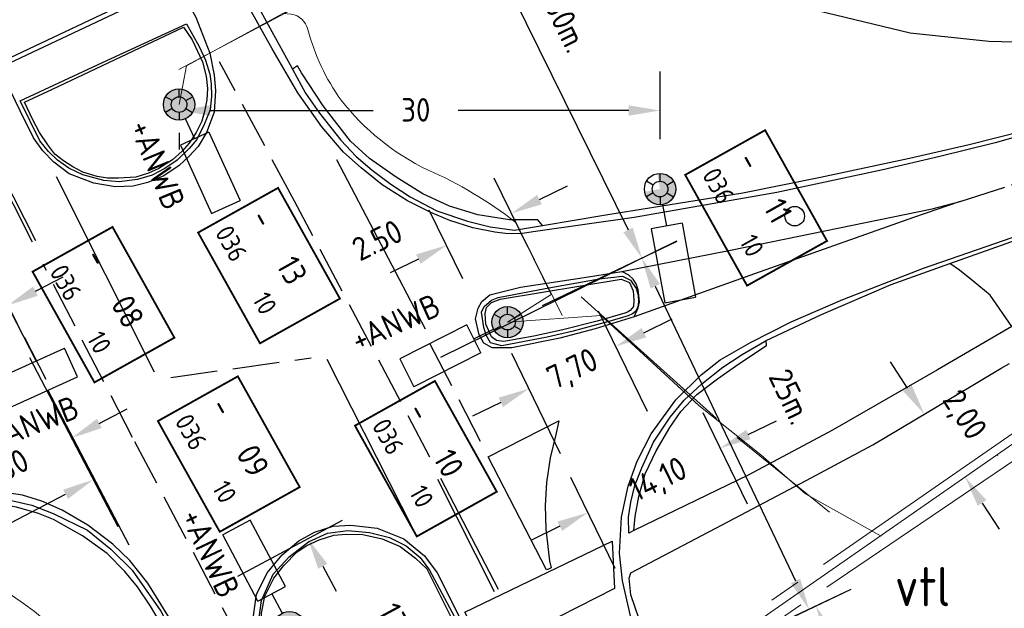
# Model space of a CAD drawing. Extents: x 234510 to 235400, y 502342 to 503395.
# Tile 10 of 15: x 234802 to 234864, y 503113 to 503150. Entities that reach past the tile are written whole.
import ezdxf
from ezdxf.enums import TextEntityAlignment as Align

# ---------------------------------------------------------------- set-up
doc = ezdxf.new("R2010")
doc.units = 0
doc.header["$MEASUREMENT"] = 0
doc.header["$PDMODE"] = 1
doc.linetypes.add('overige', pattern=[26, 20, -2, 2, -2])
doc.linetypes.add('VERFSTIP', pattern=[4, 3, -1])
doc.layers.get('0').update_dxf_attribs({"linetype": 'CONTINUOUS'})
doc.layers.get('DEFPOINTS').update_dxf_attribs({"linetype": 'CONTINUOUS'})
for name, color, linetype in [('ELEKTRO-VERLICHTINGS_TX', 7, 'CONTINUOUS'), ('ELEKTRO_TX', 1, 'CONTINUOUS'), ('LICHTMAST', 7, 'CONTINUOUS'), ('MDI-XX-BANDEN', 15, 'CONTINUOUS'), ('MDI-XX-LEIDING', 7, 'CONTINUOUS'), ('MDI-XX-MARKERING', 8, 'CONTINUOUS'), ('MDI-XX-TERREINAFSCH', 15, 'CONTINUOUS'), ('MDI-XX-VERLICHTING', 1, 'CONTINUOUS'), ('SOLID', 7, 'CONTINUOUS')]:
    doc.layers.add(name, color=color, linetype=linetype)
for name, color, linetype, lineweight in [('kl-bs-bm_1000', 1, 'CONTINUOUS', 25), ('kl-bs-mantelbuis', 6, 'mantelbuis', 18), ('kl-bs-ovkabel', 3, 'ov', 18), ('kl-bs-signaleringskabel', 5, 'overige', 18), ('wm-bs-lichtmast', 7, 'CONTINUOUS', 18)]:
    doc.layers.add(name, color=color, linetype=linetype, lineweight=lineweight)
doc.styles.add('ISO', font='iso.shx')
doc.styles.add('ISO25', font='ISO', dxfattribs={"height": 2.5})
doc.styles.add('MASTNUMMER', font='iso.shx', dxfattribs={"height": 2.5})
doc.styles.get("Standard").update_dxf_attribs({"font": 'txt.shx'})
doc.styles.add('TECHNICLIGHT', font='ISO')
doc.styles.add('WEGNUMMER', font='iso.shx', dxfattribs={"height": 2})
doc.linetypes.add('mantelbuis', pattern='A,0,-2,[15,RTW.shx,S=1,R=0,X=0,Y=0],-2', length=4)
doc.linetypes.add('ov', pattern='A,28,-5,[23,RTW.shx,S=1.25,R=0,X=0,Y=0],-5', length=38)
doc.dimstyles.get("Standard").update_dxf_attribs({"dimtxt": 3, "dimasz": 3, "dimexe": 2.5, "dimexo": 2.5, "dimgap": 1.5, "dimtad": 0, "dimzin": 0, "dimdsep": 46, "dimtxsty": 'Standard', "dimcen": -3, "dimdle": 1.25, "dimadec": 0, "dimazin": 0, "dimtfac": 0.75, "dimtofl": 0, "dimtmove": 2, "dimatfit": 3, "dimfxl": 0, "dimtvp": 1.5, "dimtolj": 1, "dimtzin": 0, "dimarcsym": 0})

# ---------------------------------------------------------------- blocks, each defined once
blk = doc.blocks.new('VERFSYM')
blk.add_circle((0, 0), 0.625)
blk = doc.blocks.new('LICHTMAST')
at = {"color": 2, "linetype": 'Continuous'}
for p, q in [((0, 0.5), (0, 1)), ((-0.433, 0.25), (-0.866, 0.5)), ((0.433, 0.25), (0.866, 0.5)), ((-0.433, -0.25), (-0.866, -0.5)), ((0, -0.5), (0, -1)), ((0.433, -0.25), (0.866, -0.5))]:
    blk.add_line(p, q, dxfattribs=at)
blk.add_circle((0, 0), 0.5, dxfattribs=at)
blk = doc.blocks.new('AL-8m-SOX')
at = {"layer": 'SOLID'}
for points in [[(0, 0.999, 0.414214), (-0.999, 0), (0, 0)], [(0, 0.999, -0.414214), (0.999, 0), (0, 0)], [(0, -0.999, 0.414214), (0.999, 0), (0, 0)]]:
    blk.add_hatch(color=256, dxfattribs=at).paths.add_polyline_path(points)
at = {"layer": 'LICHTMAST', "color": 7}
for p, q in [((2.4, 1), (7.2, 1)), ((2.4, 1), (2.4, -1)), ((7.2, -1), (7.2, 1)), ((2.4, 0), (1, 0)), ((2.4, -1), (7.2, -1))]:
    blk.add_line(p, q, dxfattribs=at)
blk.add_circle((0, 0), 1, dxfattribs=at)
at = {"layer": 'ELEKTRO_TX', "color": 15, "style": 'TECHNICLIGHT'}
blk.add_attdef('NR', (6.194, -4.081), '', height=2.5, dxfattribs=at)
blk = doc.blocks.new('AL-10m-SOX')
at = {"layer": 'SOLID'}
for points in [[(0, 0.999, 0.414214), (-0.999, 0), (0, 0)], [(0, 0.999, -0.414214), (0.999, 0), (0, 0)], [(0, -0.999, -0.414214), (-0.999, 0), (0, 0)], [(0, -0.999, 0.414214), (0.999, 0), (0, 0)]]:
    blk.add_hatch(color=256, dxfattribs=at).paths.add_polyline_path(points)
at = {"layer": 'LICHTMAST', "color": 7}
for p, q in [((2.4, 1), (7.2, 1)), ((2.4, 1), (2.4, -1)), ((7.2, -1), (7.2, 1)), ((2.4, 0), (1, 0)), ((2.4, -1), (7.2, -1))]:
    blk.add_line(p, q, dxfattribs=at)
blk.add_circle((0, 0), 1, dxfattribs=at)
at = {"layer": 'ELEKTRO_TX', "color": 7, "style": 'TECHNICLIGHT'}
blk.add_attdef('NR', (-1.937, -4.419), '', height=2.5, dxfattribs=at)
blk = doc.blocks.new('*D39')
at = {"layer": 'DEFPOINTS', "color": 0}
for p in [(234800.8, 503132.03), (234803.766, 503126.267, 8.53), (234796.947, 503122.756)]:
    blk.add_point(p, dxfattribs=at)
at = {"layer": 'kl-bs-bm_1000', "color": 0, "lineweight": -2}
for p, q in [((234802.622, 503128.49), (234799.655, 503134.252)), ((234802.578, 503132.945), (234804.356, 503133.86)), ((234795.803, 503124.979), (234792.836, 503130.742)), ((234792.202, 503127.603), (234790.424, 503126.688))]:
    blk.add_line(p, q, dxfattribs=at)
at = {"layer": 'kl-bs-bm_1000', "color": 0}
for points in [[(234802.425, 503133.241), (234802.73, 503132.649), (234800.8, 503132.03)], [(234792.05, 503127.9), (234792.355, 503127.307), (234793.98, 503128.519)]]:
    blk.add_solid(points, dxfattribs=at)
at = {"layer": 'kl-bs-bm_1000', "color": 0, "insert": (234797.179, 503130.1), "char_height": 1.5, "attachment_point": 5, "rotation": 27.24025, "style": 'ISO'}
blk.add_mtext('\\A1;5,40', dxfattribs=at)
blk = doc.blocks.new('*D40')
at = {"layer": 'DEFPOINTS', "color": 0}
for p in [(234804.89, 503123.569), (234809.025, 503115.681, 8.53), (234800.742, 503111.338)]:
    blk.add_point(p, dxfattribs=at)
at = {"layer": 'kl-bs-bm_1000', "color": 0, "lineweight": -2}
for p, q in [((234807.864, 503117.895), (234803.729, 503125.783)), ((234806.661, 503124.497), (234808.432, 503125.426)), ((234799.581, 503113.553), (234795.446, 503121.44)), ((234794.835, 503118.298), (234793.064, 503117.369))]:
    blk.add_line(p, q, dxfattribs=at)
at = {"layer": 'kl-bs-bm_1000', "color": 0}
for points in [[(234806.506, 503124.792), (234806.816, 503124.202), (234804.89, 503123.569)], [(234794.681, 503118.593), (234794.99, 503118.002), (234796.607, 503119.226)]]:
    blk.add_solid(points, dxfattribs=at)
at = {"layer": 'kl-bs-bm_1000', "color": 0, "insert": (234800.58, 503121.378), "char_height": 1.5, "attachment_point": 5, "rotation": 27.66523, "style": 'ISO'}
blk.add_mtext('\\A1;7,80', dxfattribs=at)
blk = doc.blocks.new('*D41')
at = {"layer": 'DEFPOINTS', "color": 0}
for p in [(234801.034, 503130.918, 8.53), (234806.278, 503120.905), (234779.783, 503119.787)]:
    blk.add_point(p, dxfattribs=at)
at = {"layer": 'kl-bs-bm_1000', "color": 0, "lineweight": -2}
for p, q in [((234802.194, 503128.704), (234807.438, 503118.69)), ((234786.799, 503110.702), (234804.507, 503119.977)), ((234780.943, 503117.573), (234786.188, 503107.56))]:
    blk.add_line(p, q, dxfattribs=at)
at = {"layer": 'kl-bs-bm_1000', "color": 0}
for points in [[(234804.352, 503120.272), (234804.661, 503119.682), (234806.278, 503120.905)], [(234786.645, 503110.997), (234786.954, 503110.407), (234785.028, 503109.774)]]:
    blk.add_solid(points, dxfattribs=at)
at = {"layer": 'kl-bs-bm_1000', "color": 0, "insert": (234793.995, 503111.743), "char_height": 1.5, "attachment_point": 5, "rotation": 27.64484, "style": 'ISO'}
blk.add_mtext('\\A1;23', dxfattribs=at)
blk = doc.blocks.new('*D42')
at = {"layer": 'DEFPOINTS', "color": 0}
for p in [(234859.345, 503125.057), (234861.935, 503121.075), (234861.963, 503121.093)]:
    blk.add_point(p, dxfattribs=at)
at = {"layer": 'kl-bs-bm_1000', "color": 0, "lineweight": -2}
for p, q in [((234858.283, 503126.752), (234857.192, 503128.429)), ((234861.441, 503126.42), (234861.469, 503126.439)), ((234864.031, 503122.438), (234864.059, 503122.456)), ((234863.053, 503119.416), (234864.144, 503117.74))]:
    blk.add_line(p, q, dxfattribs=at)
at = {"layer": 'kl-bs-bm_1000', "color": 0}
for points in [[(234858.562, 503126.934), (234858.003, 503126.571), (234859.373, 503125.076)], [(234863.333, 503119.598), (234862.774, 503119.235), (234861.963, 503121.093)]]:
    blk.add_solid(points, dxfattribs=at)
at = {"layer": 'kl-bs-bm_1000', "color": 0, "insert": (234861.825, 503124.973), "char_height": 1.5, "attachment_point": 5, "rotation": 303.03657, "style": 'ISO'}
blk.add_mtext('\\A1;2,00', dxfattribs=at)
blk = doc.blocks.new('*D43')
at = {"layer": 'DEFPOINTS', "color": 0}
for p in [(234812.537, 503155.403, 8.358), (234841.319, 503135.061), (234826.228, 503127.623, 8.388)]:
    blk.add_point(p, dxfattribs=at)
at = {"layer": 'kl-bs-bm_1000', "color": 0, "lineweight": -2}
for p, q in [((234814.779, 503156.508), (234829.87, 503163.945)), ((234828.512, 503161.046), (234840.435, 503136.855)), ((234828.47, 503128.728), (234843.561, 503136.166))]:
    blk.add_line(p, q, dxfattribs=at)
at = {"layer": 'kl-bs-bm_1000', "color": 0}
for points in [[(234828.811, 503161.194), (234828.213, 503160.899), (234827.628, 503162.84)], [(234840.734, 503137.002), (234840.136, 503136.707), (234841.319, 503135.061)]]:
    blk.add_solid(points, dxfattribs=at)
at = {"layer": 'kl-bs-bm_1000', "color": 0, "insert": (234836.492, 503149.945), "char_height": 1.5, "attachment_point": 5, "rotation": 296.23614, "style": 'ISO'}
blk.add_mtext('\\A1;30m.', dxfattribs=at)
blk = doc.blocks.new('*D44')
at = {"layer": 'DEFPOINTS', "color": 0}
for p in [(234832.707, 503130.964, 8.358), (234851.995, 503112.635), (234843.385, 503108.536, 8.388)]:
    blk.add_point(p, dxfattribs=at)
at = {"layer": 'kl-bs-bm_1000', "color": 0, "lineweight": -2}
for p, q in [((234834.965, 503132.038), (234843.575, 503136.137)), ((234842.177, 503133.257), (234851.135, 503114.441)), ((234845.642, 503109.611), (234854.252, 503113.71))]:
    blk.add_line(p, q, dxfattribs=at)
at = {"layer": 'kl-bs-bm_1000', "color": 0}
for points in [[(234842.478, 503133.4), (234841.876, 503133.114), (234841.317, 503135.063)], [(234851.436, 503114.584), (234850.834, 503114.297), (234851.995, 503112.635)]]:
    blk.add_solid(points, dxfattribs=at)
at = {"layer": 'kl-bs-bm_1000', "color": 0, "insert": (234850.818, 503126.214), "char_height": 1.5, "attachment_point": 5, "rotation": 295.45805, "style": 'ISO'}
blk.add_mtext('\\A1;25m.', dxfattribs=at)
blk = doc.blocks.new('*D45')
at = {"layer": 'DEFPOINTS', "color": 0}
for p in [(234844.288, 503109.009, 8.481), (234866.012, 503084.028), (234857.866, 503080.19, 8.49)]:
    blk.add_point(p, dxfattribs=at)
at = {"layer": 'kl-bs-bm_1000', "color": 0, "lineweight": -2}
for p, q in [((234846.55, 503110.075), (234854.696, 503113.913)), ((234853.287, 503111.038), (234865.16, 503085.837)), ((234860.128, 503081.256), (234868.274, 503085.094))]:
    blk.add_line(p, q, dxfattribs=at)
at = {"layer": 'kl-bs-bm_1000', "color": 0}
for points in [[(234853.588, 503111.18), (234852.985, 503110.896), (234852.434, 503112.847)], [(234865.461, 503085.979), (234864.858, 503085.695), (234866.012, 503084.028)]]:
    blk.add_solid(points, dxfattribs=at)
at = {"layer": 'kl-bs-bm_1000', "color": 0, "insert": (234861.259, 503099.397), "char_height": 1.5, "attachment_point": 5, "rotation": 295.22722, "style": 'ISO'}
blk.add_mtext('\\A1;30m.', dxfattribs=at)
blk = doc.blocks.new('*D52')
at = {"layer": 'DEFPOINTS', "color": 0}
for p in [(234813.312, 503113.554), (234828.031, 503102.154), (234821.353, 503098.57, 8.484)]:
    blk.add_point(p, dxfattribs=at)
at = {"layer": 'kl-bs-bm_1000', "color": 0, "lineweight": -2}
for p, q in [((234815.515, 503114.736), (234822.192, 503118.32)), ((234820.935, 503115.375), (234821.784, 503113.793)), ((234827.085, 503103.916), (234825.905, 503106.115)), ((234823.556, 503099.753), (234830.233, 503103.336))]:
    blk.add_line(p, q, dxfattribs=at)
at = {"layer": 'kl-bs-bm_1000', "color": 0}
for points in [[(234821.229, 503115.533), (234820.641, 503115.218), (234819.989, 503117.138)], [(234827.378, 503104.074), (234826.791, 503103.759), (234828.031, 503102.154)]]:
    blk.add_solid(points, dxfattribs=at)
at = {"layer": 'kl-bs-bm_1000', "color": 0, "insert": (234825.831, 503111.02), "char_height": 1.5, "attachment_point": 5, "rotation": 298.22105, "style": 'ISO'}
blk.add_mtext('\\A1;13,30', dxfattribs=at)
blk = doc.blocks.new('*D53')
at = {"layer": 'DEFPOINTS', "color": 0}
for p in [(234837.874, 503118.805), (234849.152, 503117.103), (234840.705, 503112.991, 8.489)]:
    blk.add_point(p, dxfattribs=at)
at = {"layer": 'kl-bs-bm_1000', "color": 0, "lineweight": -2}
for p, q in [((234848.058, 503119.351), (234845.228, 503125.165)), ((234848.12, 503123.793), (234849.919, 503124.668)), ((234839.61, 503115.239), (234836.78, 503121.052)), ((234836.076, 503117.929), (234834.278, 503117.054))]:
    blk.add_line(p, q, dxfattribs=at)
at = {"layer": 'kl-bs-bm_1000', "color": 0}
for points in [[(234847.974, 503124.092), (234848.266, 503123.493), (234846.322, 503122.917)], [(234835.93, 503118.229), (234836.222, 503117.629), (234837.874, 503118.805)]]:
    blk.add_solid(points, dxfattribs=at)
at = {"layer": 'kl-bs-bm_1000', "color": 0, "insert": (234842.411, 503120.809), "char_height": 1.5, "attachment_point": 5, "rotation": 25.95811, "style": 'ISO'}
blk.add_mtext('\\A1;14,10', dxfattribs=at)
blk = doc.blocks.new('*D54')
at = {"layer": 'DEFPOINTS', "color": 0}
for p in [(234834.106, 503126.717), (234842.772, 503123.015), (234837.223, 503120.314)]:
    blk.add_point(p, dxfattribs=at)
at = {"layer": 'kl-bs-bm_1000', "color": 0, "lineweight": -2}
for p, q in [((234841.677, 503125.263), (234838.56, 503131.667)), ((234841.453, 503130.294), (234843.251, 503131.17)), ((234836.129, 503122.562), (234833.011, 503128.965)), ((234832.307, 503125.842), (234830.509, 503124.967))]:
    blk.add_line(p, q, dxfattribs=at)
at = {"layer": 'kl-bs-bm_1000', "color": 0}
for points in [[(234841.307, 503130.594), (234841.598, 503129.994), (234839.654, 503129.419)], [(234832.161, 503126.142), (234832.453, 503125.542), (234834.106, 503126.717)]]:
    blk.add_solid(points, dxfattribs=at)
at = {"layer": 'kl-bs-bm_1000', "color": 0, "insert": (234836.944, 503127.859), "char_height": 1.5, "attachment_point": 5, "rotation": 25.95811, "style": 'ISO'}
blk.add_mtext('\\A1;7,70', dxfattribs=at)
blk = doc.blocks.new('*D55')
at = {"layer": 'DEFPOINTS', "color": 0}
for p in [(234832.983, 503137.909), (234835.135, 503133.53), (234830.989, 503131.492)]:
    blk.add_point(p, dxfattribs=at)
at = {"layer": 'kl-bs-bm_1000', "color": 0, "lineweight": -2}
for p, q in [((234834.032, 503135.773), (234831.88, 503140.153)), ((234834.778, 503138.791), (234836.573, 503139.673)), ((234829.886, 503133.736), (234827.734, 503138.115)), ((234827.042, 503134.989), (234825.247, 503134.107))]:
    blk.add_line(p, q, dxfattribs=at)
at = {"layer": 'kl-bs-bm_1000', "color": 0}
for points in [[(234834.631, 503139.09), (234834.925, 503138.492), (234832.983, 503137.909)], [(234826.895, 503135.289), (234827.189, 503134.69), (234828.837, 503135.871)]]:
    blk.add_solid(points, dxfattribs=at)
at = {"layer": 'kl-bs-bm_1000', "color": 0, "insert": (234824.418, 503136.203), "char_height": 1.5, "attachment_point": 5, "rotation": 26.16897, "style": 'ISO'}
blk.add_mtext('\\A1;2.50', dxfattribs=at)
blk = doc.blocks.new('*D56')
at = {"layer": 'DEFPOINTS', "color": 0}
for p in [(234811.756, 503145.547, 8.733), (234842.479, 503144.482), (234842.479, 503140.152, 8.301)]:
    blk.add_point(p, dxfattribs=at)
at = {"layer": 'kl-bs-bm_1000', "color": 0, "lineweight": -2}
for p, q in [((234842.479, 503142.652), (234842.479, 503146.982)), ((234813.756, 503144.482), (234824.163, 503144.482)), ((234840.479, 503144.482), (234829.591, 503144.482)), ((234811.756, 503143.047), (234811.756, 503141.982))]:
    blk.add_line(p, q, dxfattribs=at)
at = {"layer": 'kl-bs-bm_1000', "color": 0}
for points in [[(234813.756, 503144.815), (234813.756, 503144.149), (234811.756, 503144.482)], [(234840.479, 503144.815), (234840.479, 503144.149), (234842.479, 503144.482)]]:
    blk.add_solid(points, dxfattribs=at)
at = {"layer": 'kl-bs-bm_1000', "color": 0, "insert": (234826.877, 503144.522), "char_height": 1.5, "attachment_point": 5, "style": 'ISO'}
blk.add_mtext('\\A1;30', dxfattribs=at)
blk = doc.blocks.new('*D58')
at = {"layer": 'DEFPOINTS', "color": 0}
for p in [(234789.748, 503121.24, 8.358), (234803.898, 503091.31, 8.388), (234793.026, 503086.171)]:
    blk.add_point(p, dxfattribs=at)
at = {"layer": 'kl-bs-bm_1000', "color": 0, "lineweight": -2}
for p, q in [((234787.488, 503120.172), (234776.617, 503115.032)), ((234779.732, 503114.292), (234792.172, 503087.979)), ((234801.637, 503090.242), (234790.766, 503085.102))]:
    blk.add_line(p, q, dxfattribs=at)
at = {"layer": 'kl-bs-bm_1000', "color": 0}
for points in [[(234780.033, 503114.435), (234779.43, 503114.15), (234778.877, 503116.101)], [(234792.473, 503088.122), (234791.87, 503087.837), (234793.026, 503086.171)]]:
    blk.add_solid(points, dxfattribs=at)
at = {"layer": 'kl-bs-bm_1000', "color": 0, "insert": (234782.61, 503102.752), "char_height": 1.5, "attachment_point": 5, "rotation": 295.3032, "style": 'ISO'}
blk.add_mtext('\\A1;32m.', dxfattribs=at)
blk = doc.blocks.new('mastcodering')
at = {"color": 8, "lineweight": 20, "const_width": 0.2, "flags": 128}
blk.add_lwpolyline([(-4.48, 1.23), (9.02, 1.23), (9.02, -8.52), (-4.48, -8.52), (-4.48, 1.23)], dxfattribs=at)
at = {"layer": 'ELEKTRO-VERLICHTINGS_TX'}
for tag, p, style in [('GROEPNR.', (-3.19, -3), 'MASTNUMMER'), ('MASTNR.', (2.55, -3), 'ISO25')]:
    blk.add_attdef(tag, p, '', height=2.5, dxfattribs=dict(at, style=style))
at = {"layer": 'ELEKTRO-VERLICHTINGS_TX', "color": 7, "style": 'WEGNUMMER'}
for tag, p in [('WEGNR.', (-3.64, -7)), ('KASTNR.', (4.48, -7))]:
    blk.add_attdef(tag, p, '', height=2, dxfattribs=at)

msp = doc.modelspace()

# ---------------------------------------------------------------- linework, layer by layer
at = {"layer": 'kl-bs-mantelbuis'}
for p, q in [((234811.735, 503147.094, 8.472), (234819.298, 503151.094)), ((234836.227, 503131.394), (234832.686, 503138.499)), ((234846.097, 503124.816), (234837.445, 503132.581)), ((234847.4, 503123.591), (234853.302, 503118.842))]:
    msp.add_line(p, q, dxfattribs=at)
at = {"layer": 'kl-bs-ovkabel', "ltscale": 0.6, "flags": 128}
for points, elevation in [([(234814.932, 503156.606), (234815.809, 503156.494, -0.396854), (234816.948, 503155.946), (234818.829, 503152.277, -0.484912), (234818.385, 503150.675), (234812.23, 503147.342), (234811.756, 503144.861)], 8.472), ([(234817.116, 503097.572), (234812.109, 503099.356), (234810.206, 503103.157, 0.262761), (234788.131, 503118.018), (234758.567, 503115.381)], 8.484)]:
    msp.add_lwpolyline(points, format="xyb", dxfattribs=dict(at, elevation=elevation))
msp.add_lwpolyline([(234818.385, 503150.675), (234818.927, 503150.634, -0.305402), (234819.988, 503149.662, 0.092461), (234822.104, 503145.144, 0.113563), (234827.633, 503140.691, -0.062778), (234833.264, 503137.338), (234835.532, 503132.722), (234832.735, 503130.967), (234838.721, 503131.383), (234844.951, 503125.637), (234848.915, 503122.487), (234851.781, 503119.999), (234856.611, 503117.299)], format="xyb", dxfattribs=at)
msp.add_lwpolyline([(234869.158, 503126.066), (234843.968, 503108.548)], dxfattribs=at)
at = {"layer": 'kl-bs-signaleringskabel', "flags": 128}
for points in [[(234736.236, 503255.353), (234783.518, 503146.704, -0.281357), (234782.457, 503139.073, 0.208004), (234779.725, 503126.423), (234780.189, 503118.685, 0.344451), (234781.509, 503116.831), (234786.981, 503116.787, -0.124092), (234795.12, 503115.092, -0.120011), (234809.871, 503102.89), (234811.736, 503099.162), (234818.772, 503096.705), (234823.265, 503099.162), (234833.269, 503103.738), (234843.272, 503108.822), (234869.009, 503126.624)], [(234869.688, 503125.268), (234846.713, 503109.677, 0.366321), (234845.696, 503106.033, 0.020615), (234857.537, 503082.794, -0.033581), (234871.531, 503053.475, 0.012706), (234885.659, 503020.39, 0.008908), (234894.628, 503001.236, 0.623324)]]:
    msp.add_lwpolyline(points, format="xyb", dxfattribs=at)
at = {"layer": 'MDI-XX-BANDEN', "color": 253}
for points in [[(234808.546, 503156.871, 8.613), (234808.366, 503156.691, 8.691), (234810.616, 503152.43, 8.715), (234800.614, 503147.678, 8.718), (234798.489, 503152.074, 8.709), (234798.273, 503152.097, 8.58)], [(234803.678, 503145.846, 8.778), (234812.033, 503149.801, 8.709), (234812.603, 503148.984, 8.73), (234813.243, 503147.586, 8.757), (234813.49, 503146.681, 8.757), (234813.57, 503145.88, 8.757), (234813.53, 503145.16, 8.757), (234813.381, 503144.418, 8.757), (234813.202, 503143.8, 8.757), (234812.857, 503143.081, 8.757), (234812.391, 503142.392, 8.757), (234811.951, 503141.886, 8.757), (234811.343, 503141.327, 8.757), (234810.463, 503140.771, 8.757), (234809.796, 503140.483, 8.757), (234808.988, 503140.225, 8.757), (234807.882, 503140.162, 8.757), (234807.186, 503140.167, 8.757), (234806.516, 503140.265, 8.757), (234805.608, 503140.541, 8.757), (234804.974, 503140.882, 8.757), (234804.38, 503141.261, 8.757), (234803.824, 503141.7, 8.757), (234803.38, 503142.287, 8.757), (234802.851, 503143.075, 8.757), (234802.414, 503143.894, 8.757), (234801.872, 503145.02, 8.757), (234803.678, 503145.846, 8.778)], [(234840.225, 503131.531, 8.715), (234838.459, 503131.03, 8.709), (234836.272, 503130.48, 8.709), (234834.424, 503130.074, 8.709), (234832.497, 503129.721, 8.709), (234832.041, 503129.797, 8.709), (234831.723, 503130.039, 8.709), (234831.359, 503130.837, 8.709), (234831.306, 503131.512, 8.709), (234831.398, 503131.91, 8.709), (234831.707, 503132.228, 8.709), (234832.27, 503132.437, 8.709), (234839.99, 503133.714, 8.721), (234840.534, 503133.493, 8.721), (234840.764, 503132.972, 8.721), (234840.814, 503132.376, 8.721), (234840.79, 503131.97, 8.721), (234840.563, 503131.718, 8.721), (234840.395, 503131.604, 8.721), (234840.225, 503131.531, 8.715)], [(234827.651, 503111.274, 8.82), (234818.633, 503106.887, 8.733), (234817.497, 503108.909, 8.718), (234817.129, 503110.055, 8.718), (234816.963, 503111.186, 8.718), (234817.024, 503112.389, 8.718), (234817.245, 503113.462, 8.724), (234817.818, 503114.611, 8.805), (234818.439, 503115.421, 8.808), (234819.294, 503116.289, 8.847), (234819.911, 503116.702, 8.859), (234820.702, 503117.071, 8.88), (234821.65, 503117.356, 8.88), (234822.427, 503117.421, 8.88), (234823.486, 503117.402, 8.85), (234824.737, 503117.135, 8.847), (234825.875, 503116.648, 8.847), (234826.863, 503115.902, 8.811), (234827.584, 503115.205, 8.793), (234829.212, 503111.981, 8.853), (234827.651, 503111.274, 8.82)]]:
    msp.add_polyline3d(points, dxfattribs=at)
at = {"layer": 'MDI-XX-MARKERING', "color": 253, "linetype": 'VERFSTIP'}
for points in [[(234861.649, 503138.675, 8.601), (234864.938, 503139.736, 8.568), (234867.784, 503140.601, 8.568), (234871.517, 503141.835, 8.571), (234876.158, 503143.408, 8.538), (234879.38, 503144.597, 8.538), (234886.232, 503147.3, 8.55), (234894.641, 503151.034, 8.547), (234906.041, 503156.458, 8.52), (234920.841, 503164.145, 8.553), (234930.999, 503169.673, 8.571), (234939.242, 503174.43, 8.571), (234945.767, 503178.228, 8.571), (234952.521, 503182.458, 8.571), (234955.976, 503184.808, 8.571), (234959.016, 503186.983, 8.571), (234963.021, 503190.031, 8.571), (234967.675, 503193.792, 8.571), (234971.286, 503196.931, 8.571), (234977.167, 503202.659, 8.58), (234983.031, 503209.029, 8.58), (234990.105, 503217.31, 8.565), (234997.464, 503226.425, 8.58)], [(234827.784, 503122.34, 8.637), (234819.131, 503138.701, 8.592), (234814.342, 503147.583, 8.559)], [(234815.944, 503110.068, 8.556), (234808.784, 503123.592, 8.556), (234803.071, 503134.674, 8.556)], [(234800.044, 503133.544, 8.535), (234803.456, 503126.931, 8.529)], [(234831.02, 503123.347, 8.613), (234827.731, 503129.696, 8.604)], [(234811.223, 503127.441, 8.619), (234820.202, 503128.694, 8.622)]]:
    msp.add_polyline3d(points, dxfattribs=at)
at = {"layer": 'MDI-XX-MARKERING', "color": 253}
for points in [[(234867.644, 503143.484, 8.493), (234863.879, 503142.418, 8.508), (234860.355, 503141.553, 8.535), (234856.706, 503140.687, 8.517), (234849.937, 503139.245, 8.511), (234840.823, 503137.651, 8.439), (234834.516, 503136.754, 8.469), (234833.542, 503136.614, 8.469), (234832.61, 503136.624, 8.469), (234831.92, 503136.722, 8.469), (234830.52, 503136.979, 8.469), (234829.048, 503137.455, 8.469), (234827.834, 503137.975, 8.469), (234826.338, 503138.713, 8.478), (234824.722, 503139.739, 8.472), (234823.386, 503140.826, 8.493), (234822.263, 503141.826, 8.505), (234820.882, 503143.436, 8.52), (234819.351, 503145.611, 8.514), (234817.707, 503148.418, 8.514), (234810.79, 503160.83, 8.52), (234805.998, 503169.331, 8.484), (234802.015, 503176.087, 8.478), (234794.543, 503188.523, 8.478)], [(234799.551, 503174.09, 8.571), (234804.204, 503165.961, 8.571), (234808.182, 503158.85, 8.604), (234812.824, 503150.435, 8.58), (234813.716, 503148.144, 8.598), (234814.004, 503146.728, 8.598), (234814.094, 503145.759, 8.598), (234813.989, 503144.373, 8.598), (234813.515, 503143.071, 8.619), (234812.966, 503142.185, 8.619), (234812.4, 503141.56, 8.619), (234811.773, 503140.976, 8.619), (234810.783, 503140.313, 8.634), (234809.766, 503139.881, 8.634), (234808.833, 503139.651, 8.655), (234807.67, 503139.608, 8.655), (234806.316, 503139.831, 8.655), (234804.73, 503140.443, 8.61), (234803.757, 503141.187, 8.592), (234803.047, 503141.902, 8.592), (234802.459, 503142.737, 8.592), (234801.605, 503144.462, 8.592), (234791.042, 503166.326, 8.595)], [(234802.389, 503136.079, 8.55), (234798.749, 503143.256, 8.526)], [(234798.929, 503143.346, 8.541), (234802.583, 503136.178, 8.553)], [(234827.507, 503130.515, 8.589), (234821.827, 503141.336, 8.529)], [(234810.185, 503127.77, 8.607), (234803.92, 503140.255, 8.589)], [(234866.736, 503058.129, 8.568), (234853.541, 503084.898, 8.544), (234845.619, 503100.977, 8.544), (234842.79, 503106.726, 8.544), (234841.805, 503108.906, 8.529), (234840.597, 503112.214, 8.499), (234840.079, 503114.453, 8.49), (234839.896, 503116.224, 8.493), (234840.012, 503118.507, 8.478), (234840.437, 503120.485, 8.472), (234841.024, 503122.095, 8.469), (234841.909, 503123.824, 8.469), (234843.485, 503126.012, 8.469), (234845.111, 503127.597, 8.469), (234846.315, 503128.557, 8.514), (234848.253, 503129.66, 8.553), (234850.857, 503130.976, 8.574), (234854.155, 503132.413, 8.622), (234859.3, 503134.416, 8.667), (234866.138, 503136.78, 8.688)], [(234840.824, 503131.315, 8.568), (234838.328, 503130.549, 8.592), (234836.069, 503129.941, 8.586), (234833.02, 503129.328, 8.613), (234831.76, 503129.323, 8.592), (234831.232, 503129.623, 8.592), (234830.926, 503130.162, 8.592), (234830.702, 503131.173, 8.592), (234830.861, 503131.861, 8.592), (234831.088, 503132.284, 8.592), (234831.602, 503132.706, 8.565), (234833.567, 503133.196, 8.553), (234837.903, 503133.853, 8.553), (234840.034, 503134.208, 8.547)], [(234821.192, 503128.6, 8.634), (234826.735, 503117.673, 8.676)], [(234803.365, 503126.629, 8.544), (234808.553, 503116.75, 8.52)], [(234831.902, 503113.74, 8.643), (234828.293, 503120.909, 8.661)], [(234828.463, 503120.999, 8.661), (234832.13, 503113.914, 8.646)], [(234833.02, 503073.618, 8.508), (234829.697, 503079.166, 8.589), (234825.333, 503086.636, 8.589), (234816.91, 503101.651, 8.514), (234813.211, 503108.322, 8.517), (234811.582, 503111.336, 8.523), (234809.763, 503114.298, 8.529), (234808.602, 503115.754, 8.529), (234807.522, 503116.793, 8.526), (234805.935, 503118.009, 8.496), (234804.29, 503118.956, 8.496), (234802.981, 503119.537, 8.496), (234801.761, 503119.917, 8.493), (234799.027, 503120.322, 8.457), (234794.672, 503120.366, 8.358)], [(234838.764, 503070.428, 8.529), (234833.806, 503078.57, 8.52), (234830.874, 503083.59, 8.52), (234822.909, 503097.528, 8.523), (234820.289, 503102.226, 8.586), (234817.825, 503106.72, 8.547), (234817.224, 503108.06, 8.583), (234816.749, 503109.559, 8.526), (234816.596, 503110.193, 8.526), (234816.454, 503111.76, 8.544), (234816.694, 503113.574, 8.586), (234817.376, 503114.959, 8.586), (234818.346, 503116.116, 8.598), (234819.415, 503117.003, 8.64), (234820.418, 503117.556, 8.658), (234821.59, 503117.941, 8.667), (234822.733, 503118.001, 8.673), (234824.406, 503117.8, 8.667), (234826.113, 503117.121, 8.664), (234827.436, 503116.04, 8.664), (234828.244, 503114.955, 8.643), (234833.269, 503104.958, 8.658), (234843.686, 503083.808, 8.709), (234853.478, 503063.941, 8.7)]]:
    msp.add_polyline3d(points, dxfattribs=at)
for points in [[(234840.824, 503131.315, 8.568), (234841.089, 503131.876, 8.577), (234841.176, 503132.256, 8.592), (234841.131, 503132.675, 8.619), (234841.081, 503133.034, 8.619), (234840.961, 503133.41, 8.619), (234840.77, 503133.717, 8.589), (234840.481, 503133.961, 8.565), (234840.034, 503134.208, 8.547), (234846.982, 503135.555, 8.541), (234859.872, 503138.197, 8.598), (234861.649, 503138.675, 8.601), (234858.677, 503137.645, 8.604), (234855.976, 503136.681, 8.592), (234848.521, 503134.05, 8.589), (234840.824, 503131.315, 8.568)], [(234835.346, 503115.201, 8.571), (234835.222, 503115.144, 8.583), (234831.498, 503122.373, 8.601), (234836.017, 503124.673, 8.562), (234835.829, 503123.801, 8.562), (234835.458, 503122.303, 8.562), (234835.237, 503120.72, 8.571), (234835.141, 503119.253, 8.571), (234835.175, 503117.756, 8.571), (234835.419, 503115.728, 8.583), (234835.519, 503115.27, 8.583), (234835.346, 503115.201, 8.571)], [(234831.366, 503109.794, 8.637), (234830.009, 503112.438, 8.667), (234839.431, 503116.988, 8.472), (234839.582, 503113.953, 8.529), (234831.366, 503109.794, 8.637)]]:
    msp.add_polyline3d(points, close=True, dxfattribs=at)
at = {"layer": 'MDI-XX-TERREINAFSCH', "color": 253}
for points in [[(234798.273, 503152.097, 8.58), (234786.445, 503176.671, 8.571), (234774.07, 503202.106, 8.556), (234771.35, 503207.819, 8.565), (234770.181, 503209.739, 8.577), (234761.5, 503224.481, 8.523), (234753.368, 503238.349, 8.454), (234752.047, 503240.706, 8.439), (234744.832, 503255.541, 8.442), (234743.437, 503258.941, 8.445), (234743.672, 503259.274, 8.448), (234744.375, 503259.545, 8.469), (234744.905, 503259.31, 8.484), (234748.094, 503254.12, 8.505), (234755.099, 503242.627, 8.478), (234761.127, 503233.104, 8.454), (234770.568, 503218.681, 8.43), (234778.754, 503205.904, 8.52), (234788.772, 503189.954, 8.544), (234794.68, 503180.28, 8.538), (234808.546, 503156.871, 8.613), (234810.954, 503152.259, 8.568), (234800.513, 503147.307, 8.595), (234798.273, 503152.097, 8.58)], [(234816.268, 503152.103, 8.469), (234818.86, 503147.398, 8.502), (234819.009, 503147.121, 8.448), (234819.831, 503145.595, 8.505), (234820.719, 503144.309, 8.505), (234822.085, 503142.577, 8.52), (234823.071, 503141.546, 8.496), (234824.092, 503140.674, 8.493), (234825.286, 503139.771, 8.466), (234826.524, 503138.972, 8.466), (234828.23, 503138.075, 8.466), (234830.179, 503137.404, 8.46), (234831.619, 503137.062, 8.46), (234833.185, 503136.843, 8.46), (234834.98, 503137.144, 8.385), (234839.008, 503137.819, 8.421), (234847.776, 503139.215, 8.475), (234852.731, 503140.227, 8.496), (234858.417, 503141.433, 8.508), (234862.219, 503142.306, 8.52), (234865.766, 503143.211, 8.487)], [(234868.291, 503148.751, 8.16), (234863.475, 503148.877, 8.19), (234858.469, 503149.424, 8.115), (234852.543, 503150.845, 8.064)], [(234806.873, 503147.544, 8.694), (234812.225, 503150.015, 8.613), (234813.047, 503148.562, 8.607), (234813.452, 503147.685, 8.604), (234813.724, 503146.797, 8.604), (234813.815, 503146.179, 8.592), (234813.824, 503145.398, 8.592), (234813.746, 503144.529, 8.592), (234813.366, 503143.589, 8.601), (234812.893, 503142.631, 8.601), (234812.404, 503142.059, 8.595), (234811.625, 503141.309, 8.631), (234810.852, 503140.775, 8.631), (234810.04, 503140.355, 8.631), (234809.107, 503140.085, 8.628), (234807.933, 503139.925, 8.628), (234806.955, 503140.001, 8.628), (234805.615, 503140.363, 8.613), (234804.716, 503140.804, 8.613), (234804, 503141.301, 8.613), (234803.426, 503141.859, 8.613), (234802.872, 503142.546, 8.613), (234801.61, 503145.106, 8.613), (234806.873, 503147.544, 8.694)], [(234834.98, 503137.144, 8.385), (234834.671, 503137.497, 8.493), (234832.861, 503137.49, 8.538), (234830.839, 503137.818, 8.571), (234829.024, 503138.382, 8.571), (234827.336, 503139.156, 8.577), (234825.616, 503140.223, 8.577), (234823.923, 503141.421, 8.577), (234822.703, 503142.525, 8.577), (234820.965, 503144.782, 8.568), (234819.587, 503146.892, 8.457), (234819.329, 503147.334, 8.448), (234819.009, 503147.121, 8.448)], [(234864.96, 503130.695, 8.508), (234860.204, 503127.912, 8.535), (234853.495, 503124.062, 8.496), (234848.113, 503121.201, 8.46), (234840.803, 503117.658, 8.421), (234840.48, 503117.501, 8.457), (234840.457, 503118.522, 8.457), (234840.614, 503119.469, 8.472), (234840.874, 503120.533, 8.478), (234841.309, 503121.666, 8.478), (234842.054, 503123.307, 8.478), (234843.125, 503124.897, 8.487), (234844.02, 503125.987, 8.502), (234845.158, 503127.031, 8.523), (234846.49, 503128.083, 8.55), (234847.722, 503128.89, 8.562), (234849.149, 503129.735, 8.565), (234849.257, 503129.786, 8.547), (234852.805, 503131.446, 8.601), (234857.251, 503133.374, 8.616), (234861, 503134.706, 8.667), (234867.884, 503137.153, 8.691)], [(234864.96, 503130.695, 8.508), (234863.576, 503132.68, 8.544), (234862.493, 503133.587, 8.622), (234861.603, 503134.281, 8.631), (234861, 503134.706, 8.667)], [(234839.219, 503131.018, 8.601), (234836.856, 503130.365, 8.604), (234835.263, 503130.005, 8.604), (234832.365, 503129.455, 8.583), (234831.647, 503129.647, 8.61), (234831.381, 503130.125, 8.61), (234831.218, 503130.619, 8.61), (234831.071, 503131.596, 8.61), (234831.25, 503131.975, 8.61), (234831.716, 503132.372, 8.589), (234832.139, 503132.535, 8.589), (234835.139, 503133.124, 8.589), (234838.586, 503133.726, 8.589), (234840.077, 503133.911, 8.589), (234840.59, 503133.657, 8.589), (234840.962, 503133.122, 8.61), (234841.076, 503132.686, 8.61), (234841.109, 503132.287, 8.61), (234841.055, 503131.922, 8.61), (234840.917, 503131.641, 8.61), (234840.714, 503131.502, 8.61), (234840.437, 503131.368, 8.61), (234839.219, 503131.018, 8.601)], [(234840.803, 503117.658, 8.421), (234840.883, 503118.553, 8.466), (234841.12, 503119.831, 8.469), (234841.53, 503121.281, 8.508), (234842.235, 503122.739, 8.517), (234843.112, 503124.241, 8.511), (234843.817, 503125.263, 8.508), (234844.839, 503126.342, 8.532), (234846.161, 503127.339, 8.577), (234847.52, 503128.303, 8.61), (234849.277, 503129.466, 8.589), (234849.257, 503129.786, 8.547)], [(234867.983, 503057.098, 8.552), (234854.806, 503083.99, 8.501), (234845.261, 503103.32, 8.462), (234841.413, 503111.249, 8.474), (234840.616, 503113.562, 8.483), (234840.507, 503114.616, 8.471), (234840.611, 503114.952, 8.471), (234847.25, 503118.44, 8.366), (234851.807, 503120.844, 8.399), (234856.076, 503123.14, 8.396), (234859.655, 503125.268, 8.435), (234864.281, 503128.02, 8.462), (234864.801, 503128.32, 8.424)], [(234811.108, 503111.54, 8.523), (234810.761, 503111.427, 8.535), (234809.926, 503112.829, 8.553), (234809.099, 503114.062, 8.559), (234808.289, 503115.049, 8.571), (234807.165, 503116.19, 8.538), (234805.595, 503117.325, 8.544), (234804.725, 503117.814, 8.559), (234803.728, 503118.374, 8.559), (234802.77, 503118.752, 8.556), (234801.379, 503119.156, 8.568), (234798.963, 503119.564, 8.46), (234796.691, 503119.69, 8.46), (234794.546, 503119.725, 8.43), (234794.134, 503120.081, 8.322)], [(234800.388, 503119.721, 8.466), (234802.343, 503119.285, 8.505), (234803.721, 503118.744, 8.517), (234805.899, 503117.688, 8.502), (234807.408, 503116.474, 8.514), (234808.752, 503115.136, 8.514), (234810.599, 503112.514, 8.52), (234811.108, 503111.54, 8.523)], [(234827.828, 503111.109, 8.682), (234818.651, 503106.609, 8.562), (234817.34, 503108.765, 8.568), (234816.945, 503110.248, 8.586), (234816.809, 503111.638, 8.586), (234817.026, 503113.182, 8.586), (234817.759, 503114.865, 8.619), (234818.793, 503115.974, 8.619), (234820.024, 503116.933, 8.709), (234821.243, 503117.487, 8.751), (234822.543, 503117.654, 8.751), (234823.929, 503117.544, 8.751), (234825.195, 503117.207, 8.751), (234826.257, 503116.674, 8.691), (234827.166, 503115.935, 8.691), (234827.764, 503115.136, 8.691), (234829.507, 503111.871, 8.691), (234827.828, 503111.109, 8.682)]]:
    msp.add_polyline3d(points, dxfattribs=at)

# ---------------------------------------------------------------- block references
at = {"layer": 'MDI-XX-MARKERING', "color": 253}
msp.add_blockref('VERFSYM', (234851.085, 503137.731, 8.529), dxfattribs=at)
at = {"layer": 'MDI-XX-VERLICHTING'}
for p in [(234811.756, 503144.861, 8.733), (234842.479, 503139.466, 8.301), (234832.735, 503130.967, 8.745)]:
    msp.add_blockref('LICHTMAST', p, dxfattribs=at)
at = {"layer": 'wm-bs-lichtmast'}
ref = msp.add_blockref('AL-10m-SOX', (234811.756, 503144.861, 8.733), dxfattribs=dict(at, rotation=294.5568019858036))
ref.add_attrib('NR', '+ANWB', (234808.554, 503143.481, 8.733), dxfattribs={"height": 1.5, "rotation": 292.5, "style": 'ISO'})
ref = msp.add_blockref('mastcodering', (234849.861, 503140.517), dxfattribs=dict(at, xscale=0.6, yscale=0.6, zscale=0.6, rotation=299.2060484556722))
ref.add_attrib('KASTNR.', '10', (234847.508, 503136.118), dxfattribs={"height": 1.2, "rotation": 299.20605, "style": 'WEGNUMMER'})
ref.add_attrib('WEGNR.', '036', (234845.13, 503140.372), dxfattribs={"height": 1.2, "rotation": 299.20605, "style": 'WEGNUMMER'})
ref.add_attrib('GROEPNR.', '-', (234847.357, 503141.308), dxfattribs={"height": 1.5, "rotation": 299.20605, "style": 'MASTNUMMER'})
ref.add_attrib('MASTNR.', '11', (234849.036, 503138.303), dxfattribs={"height": 1.5, "rotation": 299.20605, "style": 'ISO25'})
at = {"layer": 'wm-bs-lichtmast', "rotation": 280.2707461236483}
msp.add_blockref('AL-8m-SOX', (234842.479, 503139.466, 8.301), dxfattribs=at)
at = {"layer": 'wm-bs-lichtmast'}
ref = msp.add_blockref('mastcodering', (234818.746, 503136.832), dxfattribs=dict(at, xscale=0.6, yscale=0.6, zscale=0.6, rotation=299.2060484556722))
ref.add_attrib('KASTNR.', '10', (234816.393, 503132.434), dxfattribs={"height": 1.2, "rotation": 299.20605, "style": 'WEGNUMMER'})
ref.add_attrib('WEGNR.', '036', (234814.015, 503136.688), dxfattribs={"height": 1.2, "rotation": 299.20605, "style": 'WEGNUMMER'})
ref.add_attrib('GROEPNR.', '-', (234816.242, 503137.623), dxfattribs={"height": 1.5, "rotation": 299.20605, "style": 'MASTNUMMER'})
ref.add_attrib('MASTNR.', '13', (234817.922, 503134.618), dxfattribs={"height": 1.5, "rotation": 299.20605, "style": 'ISO25'})
ref = msp.add_blockref('mastcodering', (234808.173, 503134.337), dxfattribs=dict(at, xscale=0.6, yscale=0.6, zscale=0.6, rotation=299.2060484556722))
ref.add_attrib('KASTNR.', '10', (234805.82, 503129.939), dxfattribs={"height": 1.2, "rotation": 299.20605, "style": 'WEGNUMMER'})
ref.add_attrib('WEGNR.', '036', (234803.442, 503134.193), dxfattribs={"height": 1.2, "rotation": 299.20605, "style": 'WEGNUMMER'})
ref.add_attrib('GROEPNR.', '-', (234805.669, 503135.128), dxfattribs={"height": 1.5, "rotation": 299.20605, "style": 'MASTNUMMER'})
ref.add_attrib('MASTNR.', '08', (234807.349, 503132.123), dxfattribs={"height": 1.5, "rotation": 299.20605, "style": 'ISO25'})
ref = msp.add_blockref('AL-10m-SOX', (234832.735, 503130.967, 8.745), dxfattribs=dict(at, rotation=206.6353616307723))
ref.add_attrib('NR', '+ANWB', (234823.191, 503129.04, 8.745), dxfattribs={"height": 1.5, "rotation": 24.3, "style": 'ISO'})
ref = msp.add_blockref('AL-10m-SOX', (234798.294, 503125.425, 8.595), dxfattribs=dict(at, rotation=24.30135228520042))
ref.add_attrib('NR', '+ANWB', (234799.984, 503122.751, 8.595), dxfattribs={"height": 1.5, "rotation": 21.6, "style": 'ISO'})
ref = msp.add_blockref('mastcodering', (234816.177, 503124.797), dxfattribs=dict(at, xscale=0.6, yscale=0.6, zscale=0.6, rotation=299.2060484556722))
ref.add_attrib('KASTNR.', '10', (234813.824, 503120.398), dxfattribs={"height": 1.2, "rotation": 299.20605, "style": 'WEGNUMMER'})
ref.add_attrib('WEGNR.', '036', (234811.446, 503124.652), dxfattribs={"height": 1.2, "rotation": 299.20605, "style": 'WEGNUMMER'})
ref.add_attrib('GROEPNR.', '-', (234813.672, 503125.588), dxfattribs={"height": 1.5, "rotation": 299.20605, "style": 'MASTNUMMER'})
ref.add_attrib('MASTNR.', '09', (234815.352, 503122.583), dxfattribs={"height": 1.5, "rotation": 299.20605, "style": 'ISO25'})
ref = msp.add_blockref('mastcodering', (234828.765, 503124.502), dxfattribs=dict(at, xscale=0.6, yscale=0.6, zscale=0.6, rotation=299.2060484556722))
ref.add_attrib('KASTNR.', '10', (234826.412, 503120.104), dxfattribs={"height": 1.2, "rotation": 299.20605, "style": 'WEGNUMMER'})
ref.add_attrib('WEGNR.', '036', (234824.034, 503124.358), dxfattribs={"height": 1.2, "rotation": 299.20605, "style": 'WEGNUMMER'})
ref.add_attrib('GROEPNR.', '-', (234826.26, 503125.293), dxfattribs={"height": 1.5, "rotation": 299.20605, "style": 'MASTNUMMER'})
ref.add_attrib('MASTNR.', '10', (234827.94, 503122.288), dxfattribs={"height": 1.5, "rotation": 299.20605, "style": 'ISO25'})
ref = msp.add_blockref('AL-10m-SOX', (234818.809, 503111.495, 10.503), dxfattribs=dict(at, rotation=118.0416715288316))
ref.add_attrib('NR', '+ANWB', (234811.825, 503118.579, 10.503), dxfattribs={"height": 1.5, "rotation": 295.2, "style": 'ISO'})

# ---------------------------------------------------------------- texts
at = {"layer": 'MDI-XX-LEIDING', "color": 253, "style": 'ISO25'}
msp.add_text('vtl', height=2.5, dxfattribs=at).set_placement((234857.475, 503112.075, 8.202), align=Align.BOTTOM_LEFT)

# ---------------------------------------------------------------- dimensions: what is measured, and where the dimension line sits
at = {"layer": 'kl-bs-bm_1000'}
for p1, p2, distance, picture, middle in [((234812.537, 503155.403, 8.358), (234826.228, 503127.623, 8.388), 16.824, '*D43', (234836.492, 503149.945)), ((234844.288, 503109.009, 8.481), (234857.866, 503080.19, 8.49), 9.005, '*D45', (234861.259, 503099.397))]:
    dim = msp.add_aligned_dim(p1=p1, p2=p2, distance=distance, text='30m.', dimstyle='Standard', override={"dimtxt": 1.5, "dimasz": 2, "dimtxsty": 'ISO', "dimcen": -2, "dimadec": 4}, dxfattribs=at)
    dim.commit()
    dim.dimension.update_dxf_attribs({"geometry": picture, "text_midpoint": middle})
dim = msp.add_linear_dim(base=(234842.479, 503144.482), p1=(234811.756, 503145.547, 8.733), p2=(234842.479, 503140.152, 8.301), text='30', dimstyle='Standard', override={"dimtxt": 1.5, "dimasz": 2, "dimtxsty": 'ISO', "dimcen": -2, "dimadec": 4}, dxfattribs=at)
dim.commit()
dim.dimension.update_dxf_attribs({"geometry": '*D56', "text_midpoint": (234826.877, 503144.522), "dimtype": 160})
for base, p1, p2, angle, text, picture, middle in [((234832.983, 503137.909), (234830.989, 503131.492), (234835.135, 503133.53), 26.16897, '2.50', '*D55', (234824.418, 503136.203)), ((234851.995, 503112.635), (234832.707, 503130.964, 8.358), (234843.385, 503108.536, 8.388), 295.45805, '25m.', '*D44', (234850.818, 503126.214)), ((234800.8, 503132.03), (234796.947, 503122.756), (234803.766, 503126.267, 8.53), 27.24025, '5,40', '*D39', (234797.179, 503130.1)), ((234834.106, 503126.717), (234842.772, 503123.015), (234837.223, 503120.314), 205.95811, '7,70', '*D54', (234836.944, 503127.859)), ((234806.278, 503120.905), (234779.783, 503119.787), (234801.034, 503130.918, 8.53), 27.64484, '23', '*D41', (234793.995, 503111.743)), ((234861.963, 503121.093), (234859.345, 503125.057), (234861.935, 503121.075), 303.03657, '2,00', '*D42', (234861.825, 503124.973)), ((234804.89, 503123.569), (234800.742, 503111.338), (234809.025, 503115.681, 8.53), 27.66523, '7,80', '*D40', (234800.58, 503121.378)), ((234837.874, 503118.805), (234849.152, 503117.103), (234840.705, 503112.991, 8.489), 205.95811, '14,10', '*D53', (234842.411, 503120.809)), ((234793.026, 503086.171), (234789.748, 503121.24, 8.358), (234803.898, 503091.31, 8.388), 295.3032, '32m.', '*D58', (234782.61, 503102.752)), ((234828.031, 503102.154), (234813.312, 503113.554), (234821.353, 503098.57, 8.484), 298.22105, '13,30', '*D52', (234825.831, 503111.02))]:
    dim = msp.add_linear_dim(base=base, p1=p1, p2=p2, angle=angle, text=text, dimstyle='Standard', override={"dimtxt": 1.5, "dimasz": 2, "dimtxsty": 'ISO', "dimcen": -2, "dimadec": 4}, dxfattribs=at)
    dim.commit()
    dim.dimension.update_dxf_attribs({"geometry": picture, "text_midpoint": middle, "dimtype": 161})

doc.saveas('drawing.dxf')
